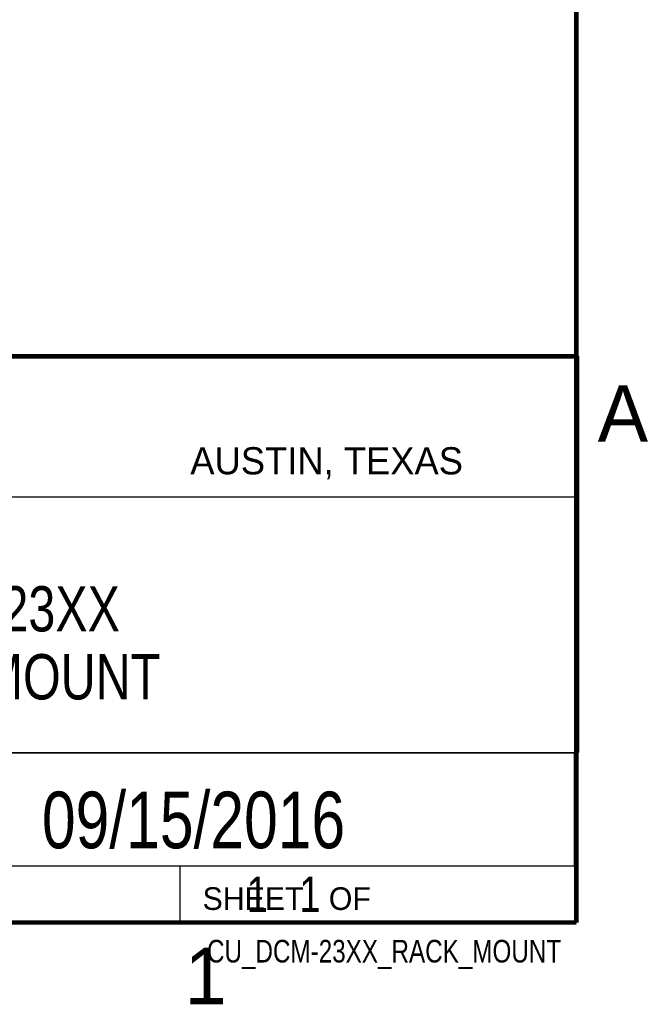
# Model space of a CAD drawing. Header units: inches. Extents: x 0 to 34, y 0 to 22.
# Tile 106 of 119: x 31 to 33.8, y 0.1 to 4.5. Entities that reach past the tile are written whole.
import ezdxf

# ---------------------------------------------------------------- set-up
doc = ezdxf.new("R2010")
doc.units = ezdxf.units.IN
doc.header["$LTSCALE"] = 1.87
doc.header["$MEASUREMENT"] = 0
doc.layers.get('0').update_dxf_attribs({"linetype": 'CONTINUOUS'})
doc.layers.add('DETAIL', color=7, linetype='CONTINUOUS')
doc.layers.add('NOTE', color=7, linetype='CONTINUOUS')
doc.styles.get("Standard").update_dxf_attribs({"font": 'txt', "width": 0.8})
doc.styles.add('TEXTSTYLE_2', font='txt')

msp = doc.modelspace()

# ---------------------------------------------------------------- linework, layer by layer
at = {"color": 2, "linetype": 'CONTINUOUS'}
for p, q in [((28.3793, 3.00033), (33.5093, 3.00033)), ((33.5093, 3.00033), (33.5093, 1.25033)), ((28.72307, 2.38), (33.50002, 2.38)), ((28.3793, 1.25033), (33.5093, 1.25033)), ((30.13002, 1.24989), (33.49002, 1.24989)), ((33.49002, 1.24989), (33.49002, 0.74989)), ((28.38002, 0.75), (33.50002, 0.75)), ((30.13002, 0.74989), (33.49002, 0.74989)), ((31.75002, 0.75), (33.50002, 0.75)), ((31.75002, 0.75), (31.75002, 0.5)), ((33.50002, 0.75), (33.50002, 0.5)), ((31.75002, 0.5), (33.50002, 0.5)), ((32.49527, 0.50168), (33.49527, 0.50168)), ((32.49527, 0.50168), (32.49527, 0.50118)), ((32.49527, 0.50118), (33.49527, 0.50118)), ((33.49527, 0.50168), (33.49527, 0.50118))]:
    msp.add_line(p, q, dxfattribs=at)
at = {"color": 7, "linetype": 'CONTINUOUS', "const_width": 0.02}
for points in [[(33.50002, 0.5), (33.50002, 21.5)], [(25.58002, 3), (33.50002, 3)], [(0.50002, 0.5), (33.50002, 0.5)]]:
    msp.add_lwpolyline(points, dxfattribs=at)

# ---------------------------------------------------------------- texts
at = {"color": 2, "linetype": 'CONTINUOUS', "attachment_point": 1, "line_spacing_factor": 0.9, "style": 'TEXTSTYLE_2'}
for s, insert, char_height, width in [('A', (33.5939, 2.87275), 0.25, 0.25), ('AUSTIN, TEXAS', (31.79573, 2.599), 0.12, 1.56), ('SHEET   OF', (31.84991, 0.65572), 0.1, 1), ('1', (31.77062, 0.38897), 0.25, 0.25)]:
    msp.add_mtext(s, dxfattribs=dict(at, insert=insert, char_height=char_height, width=width))
at = {"layer": 'DETAIL', "color": 7, "linetype": 'CONTINUOUS', "insert": (31.81252, 0.70312), "char_height": 0.15625, "width": 1.25, "attachment_point": 1, "line_spacing_factor": 0.9}
msp.add_mtext('     1   1', dxfattribs=at)
at = {"layer": 'DETAIL', "color": 2, "linetype": 'CONTINUOUS', "insert": (33.43277, 0.42355), "char_height": 0.1, "width": 1.76, "attachment_point": 3, "line_spacing_factor": 0.9}
msp.add_mtext('CU_DCM-23XX_RACK_MOUNT', dxfattribs=at)
at = {"layer": 'NOTE', "color": 7, "linetype": 'CONTINUOUS', "attachment_point": 2, "line_spacing_factor": 0.9}
for s, insert, char_height, width in [('DCM-23XX\\PRACK MOUNT', (30.9443, 1.98533), 0.2, 1.6), ('09/15/2016', (31.81002, 1.07802), 0.25, 2)]:
    msp.add_mtext(s, dxfattribs=dict(at, insert=insert, char_height=char_height, width=width))

doc.saveas('drawing.dxf')
